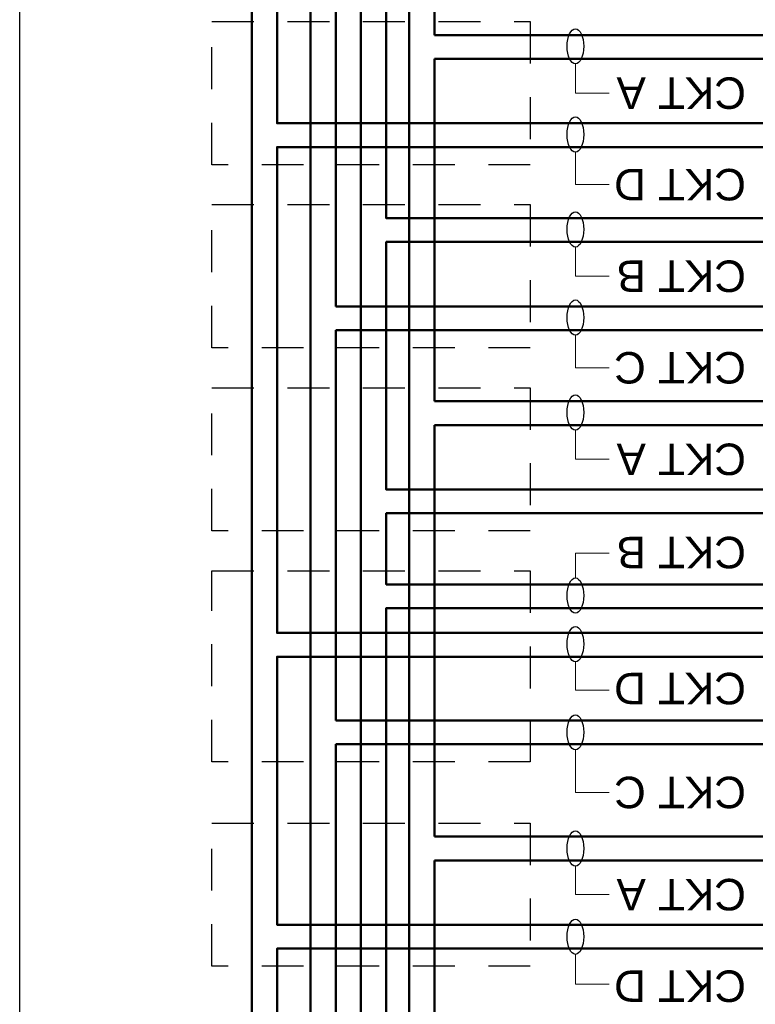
# Model space of a CAD drawing. Header units: inches. Extents: x 0 to 8.5, y 0 to 11.
# Tile 4 of 9: x 0 to 2.2, y 5.5 to 8.5. Entities that reach past the tile are written whole.
import ezdxf
from ezdxf.enums import TextEntityAlignment as Align

# ---------------------------------------------------------------- set-up
doc = ezdxf.new("R2010")
doc.units = ezdxf.units.IN
doc.header["$LTSCALE"] = 0.5
doc.header["$MEASUREMENT"] = 0
doc.linetypes.add('HIDDEN', pattern=[0.375, 0.25, -0.125])
doc.layers.add('E-AFLD-CIRC-SERS', color=203, linetype='CONTINUOUS', lineweight=50)
doc.layers.add('E-AFLD-JBOX', color=23, linetype='CONTINUOUS', lineweight=50)
doc.layers.add('G-ANNO-TEXT', color=7, linetype='CONTINUOUS')
doc.layers.add('G-ANNO-TTLB', color=7, linetype='CONTINUOUS')
doc.styles.add('01-E-BLDG-1_1', font='arial.ttf', dxfattribs={"height": 0.09375})
doc.dimstyles.new('01-E-BLDG-1_1', dxfattribs={"dimtxt": 0.09375, "dimasz": 0.125, "dimexe": 0.0625, "dimexo": 0.0625, "dimgap": 0.0625, "dimtad": 1, "dimdec": 4, "dimzin": 3, "dimdsep": 46, "dimlunit": 4, "dimtxsty": '01-E-BLDG-1_1', "dimcen": 0.0625, "dimclrd": 1, "dimclre": 1, "dimclrt": 256, "dimazin": 0, "dimtfac": 1, "dimtdec": 4, "dimtmove": 1, "dimatfit": 3, "dimfxl": 1, "dimfrac": 2, "dimtolj": 1, "dimtzin": 3, "dimlwd": 0, "dimlwe": 0, "dimarcsym": 0})

msp = doc.modelspace()

# ---------------------------------------------------------------- linework, layer by layer
at = {"layer": 'E-AFLD-CIRC-SERS'}
for p, q in [((0.866, 3.1216), (0.866, 10.3976)), ((1.1597, 10.3976), (1.1597, 3.1216)), ((1.2351, 10.3976), (1.2351, 8.4084)), ((0.6911, 9.817), (0.6911, 3.1216)), ((1.0163, 3.1216), (1.0163, 9.817)), ((0.9414, 8.883), (0.9414, 7.6004)), ((1.2351, 8.4084), (3.9483, 8.4084)), ((3.8729, 8.3377), (1.2351, 8.3377)), ((1.2351, 8.3377), (1.2351, 7.3178)), ((2.3192, 7.6004), (0.9414, 7.6004)), ((0.9414, 7.5298), (2.8429, 7.5298)), ((0.9414, 7.5298), (0.9414, 6.3675)), ((1.2351, 7.3178), (3.9483, 7.3178)), ((3.8729, 7.2472), (1.2351, 7.2472)), ((1.2351, 7.2472), (1.2351, 6.0214)), ((2.3192, 6.3675), (0.9414, 6.3675)), ((0.9414, 6.2968), (2.7576, 6.2968)), ((0.9414, 6.2968), (0.9414, 5.2135)), ((1.2351, 6.0214), (3.9483, 6.0214)), ((3.8729, 5.9508), (1.2351, 5.9508)), ((1.2351, 5.9508), (1.2351, 4.9309))]:
    msp.add_line(p, q, dxfattribs=at)
for points in [[(2.3192, 8.1457), (0.7665, 8.1457), (0.7665, 9.817)], [(3.9483, 7.8631), (1.0917, 7.8631), (1.0917, 8.6203), (2.8429, 8.6203)], [(2.9838, 6.628), (0.7665, 6.628), (0.7665, 8.0751), (2.8429, 8.0751)], [(2.3192, 7.0552), (1.0917, 7.0552), (1.0917, 7.7924), (3.8729, 7.7924)], [(3.1346, 6.7726), (1.0917, 6.7726), (1.0917, 6.9845), (2.8429, 6.9845)], [(2.3192, 4.6682), (1.0917, 4.6682), (1.0917, 6.7019), (3.0592, 6.7019)], [(2.3192, 5.7588), (0.7665, 5.7588), (0.7665, 6.5574), (2.9084, 6.5574)], [(3.9483, 5.4761), (0.7665, 5.4761), (0.7665, 5.6881), (2.8429, 5.6881)]]:
    msp.add_lwpolyline(points, dxfattribs=at)
at = {"layer": 'E-AFLD-JBOX', "linetype": 'HIDDEN', "lineweight": 30}
for points in [[(1.5207, 8.4489), (1.5207, 8.0225), (0.5723, 8.0225), (0.5723, 8.4489)], [(1.5207, 7.9036), (1.5207, 7.4773), (0.5723, 7.4773), (0.5723, 7.9036)], [(1.5207, 7.3583), (1.5207, 6.932), (0.5723, 6.932), (0.5723, 7.3583)], [(1.5207, 6.8131), (1.5207, 6.2443), (0.5723, 6.2443), (0.5723, 6.8131)], [(1.5207, 6.0619), (1.5207, 5.6356), (0.5723, 5.6356), (0.5723, 6.0619)]]:
    msp.add_lwpolyline(points, close=True, dxfattribs=at)
at = {"layer": 'G-ANNO-TEXT', "color": 1}
for centre in [(1.655, 8.3751), (1.655, 8.1125), (1.655, 7.8298), (1.655, 7.5672), (1.655, 7.2846), (1.655, 6.7393), (1.655, 6.5948), (1.655, 6.3321), (1.655, 5.9861), (1.655, 5.7234)]:
    msp.add_ellipse(centre, major_axis=(0, 0.0525), ratio=0.470653, dxfattribs=at)
at = {"layer": 'G-ANNO-TTLB'}
msp.add_lwpolyline([(0, 11), (8.5, 11), (8.5, 0), (0, 0)], close=True, dxfattribs=at)

# ---------------------------------------------------------------- texts
at = {"layer": 'G-ANNO-TEXT', "style": '01-E-BLDG-1_1'}
for s, p in [('CKT A', (2.1632, 8.2357)), ('CKT D', (2.1632, 7.9631)), ('CKT B', (2.1632, 7.6904)), ('CKT C', (2.1632, 7.4178)), ('CKT A', (2.1632, 7.1452)), ('CKT B', (2.1632, 6.8675)), ('CKT D', (2.1632, 6.4624)), ('CKT C', (2.1632, 6.1531)), ('CKT A', (2.1632, 5.8488)), ('CKT D', (2.1632, 5.5761))]:
    msp.add_text(s, height=0.09375, rotation=180, dxfattribs=at).set_placement(p, align=Align.MIDDLE_LEFT)

# ---------------------------------------------------------------- leaders
at = {"layer": 'G-ANNO-TEXT'}
for points in [[(1.655, 8.3226), (1.655, 8.2357), (1.7553, 8.2357)], [(1.655, 8.0599), (1.655, 7.9631), (1.7553, 7.9631)], [(1.655, 7.7773), (1.655, 7.6904), (1.7553, 7.6904)], [(1.655, 7.5146), (1.655, 7.4178), (1.7553, 7.4178)], [(1.655, 7.232), (1.655, 7.1452), (1.7553, 7.1452)], [(1.655, 6.7918), (1.655, 6.8652), (1.7553, 6.8652)], [(1.655, 6.5422), (1.655, 6.4574), (1.7553, 6.4574)], [(1.655, 6.2796), (1.655, 6.1531), (1.7553, 6.1531)], [(1.655, 5.9335), (1.655, 5.8488), (1.7553, 5.8488)], [(1.655, 5.6709), (1.655, 5.5821), (1.7553, 5.5821)]]:
    msp.add_leader(points, dimstyle='01-E-BLDG-1_1', override={"dimldrblk": 'None'}, dxfattribs=at)

doc.saveas('drawing.dxf')
